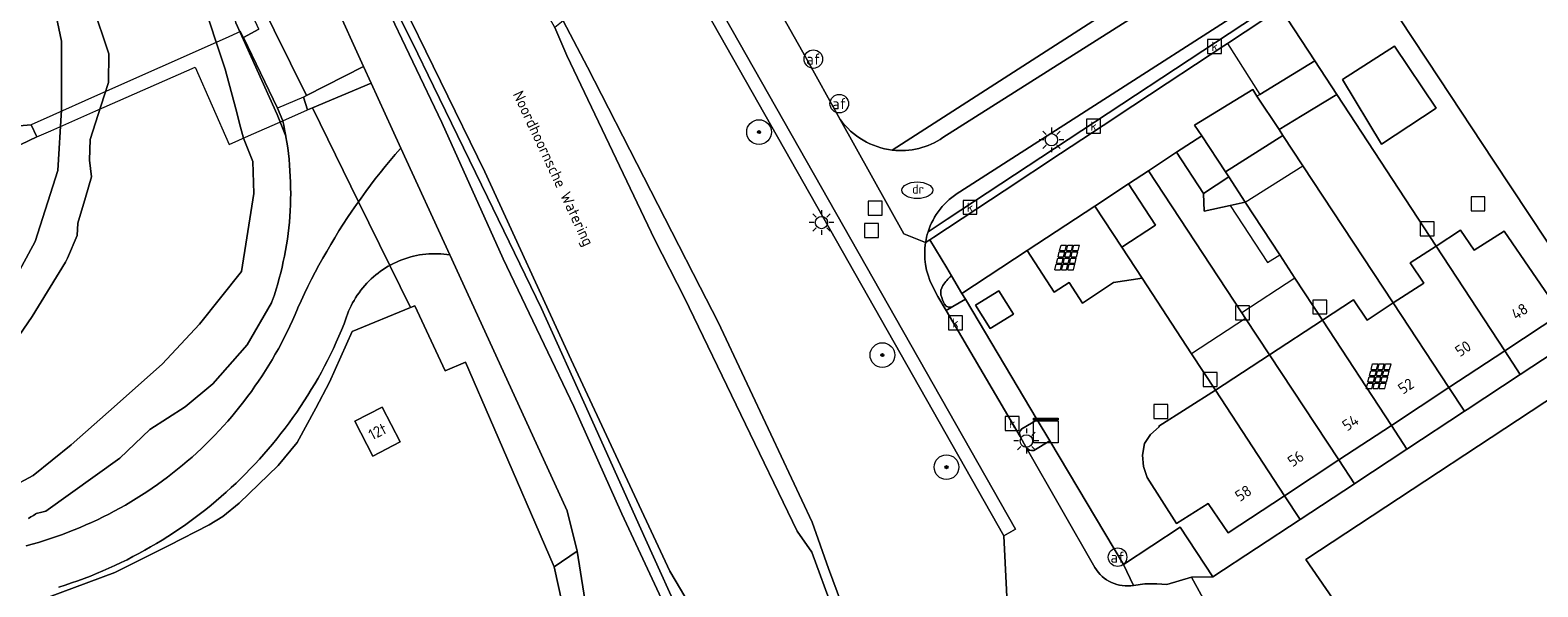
# Model space of a CAD drawing. Header units: metres. Extents: x 80938 to 82288, y 446951 to 448452.
# Tile 88 of 96: x 81943 to 82065, y 447952 to 447997. Entities that reach past the tile are written whole.
import ezdxf
from ezdxf.enums import TextEntityAlignment as Align

# ---------------------------------------------------------------- set-up
doc = ezdxf.new("R2010")
doc.units = ezdxf.units.M
doc.header["$MEASUREMENT"] = 0
doc.layers.get('0').update_dxf_attribs({"color": 253})
for name, color, linetype, lineweight in [('B-WE-GR-BOOM-S', 253, 'Continuous', 25), ('B-WE-GR-GROENVOORZIENING-GV', 253, 'Continuous', 18), ('B-WE-IE-MEUBILAIR_ZONNEPANEEL-S', 253, 'Continuous', 25), ('B-WE-KL-DATA-S', 253, 'Continuous', 25), ('B-WE-KL-ET_LS_OV_LICHTMAST-S', 253, 'Continuous', 25), ('B-WE-KL-WATER-S', 253, 'Continuous', 25), ('B-WE-KW-KUNSTWERK_DEK-GV', 253, 'Continuous', 18), ('B-WE-OG-BEBOUWING-GV', 253, 'Continuous', 35), ('B-WE-OG-BEBOUWING-T18', 253, 'Continuous', 18), ('B-WE-OG-BEBOUWING_LUIFEL-GV', 253, 'Continuous', 18), ('B-WE-OG-TERREIN_CULTUURSCHEIDING-GV', 253, 'Continuous', 18), ('B-WE-OG-TERREIN_ERF-GV', 253, 'Continuous', 18), ('B-WE-OG-TERREIN_ONBEGROEID-GV', 253, 'Continuous', 18), ('B-WE-OG-TOPOGRAFIE-T18', 253, 'Continuous', 18), ('B-WE-OG-WATER_SLOOT-GV', 253, 'Continuous', 18), ('B-WE-RI-GWA_KOLK-S', 253, 'Continuous', 25), ('B-WE-RI-GWA_RIOOLPUT-S', 253, 'Continuous', 25), ('B-WE-VH-VERHARDING_ASFALT-GV', 253, 'Continuous', 18), ('B-WE-VH-VERHARDING_BETONSTRAATSTEEN-GV', 253, 'Continuous', 18), ('B-WE-VH-VERHARDING_GESLOTEN-GV', 253, 'Continuous', 18), ('B-WE-VH-VERHARDING_GRASBETONSTEEN-GV', 253, 'Continuous', 18), ('B-WE-VH-VERHARDING_HALFVERHARDING-GV', 253, 'Continuous', 18), ('B-WE-VH-VERHARDING_TEGEL-GV', 253, 'Continuous', 18), ('B-WE-VW-AFSLUITPAAL-S', 253, 'Continuous', 25)]:
    doc.layers.add(name, color=color, linetype=linetype, lineweight=lineweight)
doc.styles.add('NLCS-ISO', font='NLCS-ISO.ttf')
doc.styles.add('NLCS-ISO-M500-T18', font='NLCS-ISO.ttf', dxfattribs={"height": 0.9})

# ---------------------------------------------------------------- blocks, each defined once
blk = doc.blocks.new('SIE-ZONNEPANEEL-SO')
at = {"color": 0, "linetype": 'ByBlock', "lineweight": 18}
for points in [[(-1.475, 0.1), (-1.275, 0.9)], [(-1.475, 0.1), (-0.575, 0.1)], [(-1.275, 0.9), (-0.375, 0.9)], [(-1.225, 1.1), (-1, 2)], [(-1.225, 1.1), (-0.325, 1.1)], [(-1, 2), (-0.1, 2)], [(-0.575, 0.1), (-0.375, 0.9)], [(-0.375, 0.1), (-0.175, 0.9)], [(-0.375, 0.1), (0.425, 0.1)], [(-0.325, 1.1), (-0.1, 2)], [(-0.175, 0.9), (0.625, 0.9)], [(-0.125, 1.1), (0.1, 2)], [(-0.125, 1.1), (0.675, 1.1)], [(0.1, 2), (0.9, 2)], [(0.425, 0.1), (0.625, 0.9)], [(0.625, 0.1), (0.825, 0.9)], [(0.625, 0.1), (1.525, 0.1)], [(0.675, 1.1), (0.9, 2)], [(0.825, 0.9), (1.725, 0.9)], [(0.875, 1.1), (1.1, 2)], [(0.875, 1.1), (1.775, 1.1)], [(1.1, 2), (2, 2)], [(1.525, 0.1), (1.725, 0.9)], [(1.775, 1.1), (2, 2)], [(-2, -2), (-1.775, -1.1)], [(-2, -2), (-1.1, -2)], [(-1.775, -1.1), (-0.875, -1.1)], [(-1.725, -0.9), (-1.525, -0.1)], [(-1.725, -0.9), (-0.825, -0.9)], [(-1.525, -0.1), (-0.625, -0.1)], [(-1.1, -2), (-0.875, -1.1)], [(-0.9, -2), (-0.675, -1.1)], [(-0.9, -2), (-0.1, -2)], [(-0.825, -0.9), (-0.625, -0.1)], [(-0.675, -1.1), (0.125, -1.1)], [(-0.625, -0.9), (-0.425, -0.1)], [(-0.625, -0.9), (0.175, -0.9)], [(-0.425, -0.1), (0.375, -0.1)], [(-0.1, -2), (0.125, -1.1)], [(0.1, -2), (0.325, -1.1)], [(0.1, -2), (1, -2)], [(0.175, -0.9), (0.375, -0.1)], [(0.325, -1.1), (1.225, -1.1)], [(0.375, -0.9), (0.575, -0.1)], [(0.375, -0.9), (1.275, -0.9)], [(0.575, -0.1), (1.475, -0.1)], [(1, -2), (1.225, -1.1)], [(1.275, -0.9), (1.475, -0.1)]]:
    blk.add_lwpolyline(points, dxfattribs=at)
blk = doc.blocks.new('SKL-DATA_KAST-SO')
at = {"color": 0, "linetype": 'ByBlock', "lineweight": 18}
for points in [[(-2, 2), (2, 2), (2, 1.68), (-2, 1.68)], [(-2, 1.52), (2, 1.52), (2, -2), (-2, -2)]]:
    blk.add_lwpolyline(points, close=True, dxfattribs=at)
blk = doc.blocks.new('SVW-AFSLUITPAAL-SO')
at = {"lineweight": 18}
blk.add_circle((0, 0), 1.5, dxfattribs=at)
at = {"lineweight": 18, "style": 'NLCS-ISO'}
blk.add_text('af', height=1.8, dxfattribs=at).set_placement((0, 0), align=Align.MIDDLE_CENTER)
blk = doc.blocks.new('SKL-ET_OV_LICHTMAST-SO')
at = {"color": 0, "linetype": 'ByBlock', "lineweight": 18}
for points in [[(-1.25, 0), (-2, 0)], [(-1.41, 1.41), (-0.88, 0.88)], [(0, 2), (0, 1.25)], [(0.88, 0.88), (1.41, 1.41)], [(2, 0), (1.25, 0)], [(-1.41, -1.41), (-0.88, -0.88)], [(0, -1.25), (0, -2)], [(0.88, -0.88), (1.41, -1.41)]]:
    blk.add_lwpolyline(points, dxfattribs=at)
blk.add_circle((0, 0), 1, dxfattribs=at)
blk = doc.blocks.new('SRI-PUT_INSPECTIEPUT_RIOOLPUT-SO')
at = {"color": 0, "linetype": 'ByBlock', "lineweight": 18}
blk.add_lwpolyline([(-1.125, -1.125), (1.125, -1.125), (1.125, 1.125), (-1.125, 1.125)], close=True, dxfattribs=at)
blk = doc.blocks.new('SRI-KOLK-SO')
at = {"color": 0, "linetype": 'ByBlock', "lineweight": 18}
blk.add_lwpolyline([(-1.125, -1.125), (1.125, -1.125), (1.125, 1.125), (-1.125, 1.125)], close=True, dxfattribs=at)
at = {"color": 0, "linetype": 'ByBlock', "lineweight": 18, "style": 'NLCS-ISO'}
blk.add_text('k', height=1.5, dxfattribs=at).set_placement((0, 0), align=Align.MIDDLE_CENTER)
blk = doc.blocks.new('SKL-WATER_DRAINAGEPUT-SO')
at = {"color": 0, "linetype": 'ByBlock', "lineweight": 18}
blk.add_ellipse((0, 0), major_axis=(2.5, 0), ratio=0.54, dxfattribs=at)
at = {"color": 0, "linetype": 'ByBlock', "lineweight": 18, "style": 'NLCS-ISO'}
blk.add_text('dr', height=1.5, dxfattribs=at).set_placement((0.12, 0.19), align=Align.MIDDLE_CENTER)
blk = doc.blocks.new('SGR-BOOM_01-SO')
at = {"linetype": 'ByBlock', "lineweight": 18}
h = blk.add_hatch(color=0, dxfattribs=at)
h.dxf.hatch_style = 1
edge = h.paths.add_edge_path()
edge.add_arc((0, 0), 0.25, 0, 360)
at = {"color": 0, "linetype": 'ByBlock', "lineweight": 18}
for radius in [2, 0.25]:
    blk.add_circle((0, 0), radius, dxfattribs=at)

msp = doc.modelspace()

# ---------------------------------------------------------------- linework, layer by layer
at = {"layer": 'B-WE-GR-GROENVOORZIENING-GV', "linetype": 'Continuous', "lineweight": 0}
for points in [[(82017.069, 447977.484, 0.0746701), (82016.383, 447976.693)], [(82016.383, 447976.693, 0.2005279), (82016.224, 447975.932)], [(82016.224, 447975.932, 0.0493453), (82016.525, 447975.181)], [(82016.525, 447975.181, 0.4120143), (82017.199, 447974.998)], [(82022.77, 447965.102, 0.3595563), (82022.632, 447964.471)], [(82023.121, 447963.598, 0.2950879), (82023.727, 447963.363)]]:
    msp.add_lwpolyline(points, format="xyb", dxfattribs=at)
for points in [[(82017.922, 447976.054), (82017.069, 447977.484)], [(82017.199, 447974.998), (82018.2, 447975.587), (82017.922, 447976.054)], [(82024.014, 447965.835), (82022.77, 447965.102)], [(82023.727, 447963.363), (82025.03, 447964.13), (82024.014, 447965.835)], [(82022.632, 447964.471), (82023.121, 447963.598)]]:
    msp.add_lwpolyline(points, dxfattribs=at)
at = {"layer": 'B-WE-KW-KUNSTWERK_DEK-GV', "linetype": 'Continuous', "lineweight": 0}
msp.add_lwpolyline([(81942.626, 447989.707), (81943.097, 447988.727), (81944.224, 447989.224), (81947.859, 447990.826), (81955.908, 447994.374), (81958.65, 447988.121), (81960.223, 447988.814), (81962.994, 447990.035), (81964.995, 447990.917), (81964.669, 447991.943), (81962.564, 447991.047), (81959.805, 447996.765), (81959.576, 447997.239), (81958.338, 447996.689), (81947.749, 447991.984), (81944.392, 447990.492)], close=True, dxfattribs=at)
at = {"layer": 'B-WE-OG-BEBOUWING-GV', "linetype": 'Continuous', "lineweight": 0}
for points in [[(82052.922, 447996.059), (82048.707, 447993.379), (82051.864, 447988.147), (82056.277, 447991.059)], [(82048.242, 447992.159), (82046.461, 447994.879), (82042.007, 447992.164), (82041.783, 447992.028), (82043.572, 447989.311), (82045.433, 447990.446)], [(82043.572, 447989.311), (82041.783, 447992.028), (82041.441, 447992.548), (82036.746, 447989.685), (82037.315, 447988.816), (82039.229, 447985.894), (82043.88, 447988.843)], [(82037.315, 447988.816), (82035.284, 447987.479), (82037.452, 447984.13), (82039.501, 447985.479), (82039.229, 447985.894)], [(82031.397, 447984.92), (82028.671, 447983.13), (82030.853, 447979.797), (82033.584, 447981.59)], [(82039.501, 447985.479), (82037.452, 447984.13), (82037.521, 447982.704), (82039.612, 447983.169), (82040.835, 447983.442)], [(82030.853, 447979.797), (82028.671, 447983.13), (82023.199, 447979.528), (82025.387, 447976.174), (82026.591, 447976.954), (82027.666, 447975.283), (82030.189, 447976.94), (82032.492, 447977.293)], [(82061.793, 447981.103), (82059.343, 447979.551), (82058.255, 447981.177), (82056.278, 447979.887), (82061.823, 447971.418), (82066.374, 447974.413)], [(82056.278, 447979.887), (82054.19, 447978.526), (82055.278, 447976.9), (82052.804, 447975.286), (82057.307, 447968.445), (82061.823, 447971.418)], [(82020.908, 447976.272), (82019.023, 447975.114), (82020.197, 447973.213), (82022.082, 447974.37)], [(82052.804, 447975.286), (82050.694, 447973.909), (82049.606, 447975.535), (82047.088, 447973.892), (82052.658, 447965.386), (82057.307, 447968.445)], [(82047.088, 447973.892), (82042.8, 447971.095), (82048.402, 447962.584), (82052.658, 447965.386)], [(82042.8, 447971.095), (82038.421, 447968.239), (82044.015, 447959.697), (82048.402, 447962.584)], [(82039.462, 447956.701), (82044.015, 447959.697), (82038.421, 447968.239), (82033.843, 447965.327), (82033.869, 447965.268), (82033.186, 447964.653), (82032.693, 447963.916), (82032.516, 447962.979), (82032.621, 447962.049), (82032.893, 447961.161), (82035.29, 447957.444), (82037.837, 447959.063)], [(81972.494, 447964.039), (81971.04, 447966.868), (81968.829, 447965.73), (81970.285, 447962.898)]]:
    msp.add_lwpolyline(points, close=True, dxfattribs=at)
at = {"layer": 'B-WE-OG-BEBOUWING_LUIFEL-GV', "linetype": 'Continuous', "lineweight": 0}
for points in [[(82043.692, 447999.107), (82039.399, 447996.275), (82042.007, 447992.164), (82046.461, 447994.879)], [(82045.492, 447986.394), (82043.88, 447988.843), (82039.229, 447985.894), (82039.501, 447985.479), (82040.835, 447983.442)], [(82040.835, 447983.442), (82039.612, 447983.169), (82042.636, 447978.551), (82043.629, 447979.173)], [(82044.853, 447977.304), (82040.557, 447974.502), (82040.87, 447974.026), (82042.8, 447971.095), (82047.088, 447973.892)], [(82042.8, 447971.095), (82040.87, 447974.026), (82036.499, 447971.175), (82038.421, 447968.239)]]:
    msp.add_lwpolyline(points, close=True, dxfattribs=at)
at = {"layer": 'B-WE-OG-TERREIN_CULTUURSCHEIDING-GV', "linetype": 'Continuous', "lineweight": 0}
for points in [[(81938.315, 448063.908), (81946.541, 448048.018), (81953.774, 448033.879), (81961.082, 448019.866), (81971.015, 448000), (81971.167, 447999.697), (81975.854, 447989.897), (81980.803, 447978.853), (81986.544, 447966.899), (81990.411, 447958.237), (81993.991, 447950.537)], [(81995.945, 447948.205), (81991.829, 447957.318), (81987.712, 447966.431), (81983.912, 447974.845), (81979.545, 447983.841), (81975.178, 447992.837), (81973.478, 447996.339), (81971.661, 448000), (81969.032, 448005.296), (81966.82, 448009.752), (81964.585, 448014.253), (81963.879, 448015.676), (81961.573, 448020.084), (81959.244, 448024.537), (81954.61, 448033.398), (81952.819, 448036.821), (81950.56, 448041.254), (81948.278, 448045.731), (81946.083, 448050.036), (81943.757, 448054.434), (81941.408, 448058.876)], [(81942.211, 448038.491), (81946.404, 448029.413), (81948.49, 448024.896), (81950.597, 448020.334), (81951.763, 448017.809), (81953.586, 448013.18), (81955.427, 448008.504), (81956.401, 448006.031), (81959.183, 447997.962), (81962.522, 447990.542), (81963.243, 447988.77), (81963.166, 447989.196), (81963.076, 447989.65), (81962.994, 447990.035), (81962.564, 447991.047), (81959.805, 447996.765), (81961.061, 447997.429), (81959.905, 448000), (81957.98, 448004.282), (81942.042, 448039.735)], [(81938.965, 447972.921), (81942.953, 447980.248), (81944.808, 447985.998), (81945.086, 447990.913), (81945.086, 447996.478), (81944.437, 447999.538), (81943.417, 448004.175), (81941.975, 448008.937)], [(81994.14, 448004.391), (81993.65, 448005.013), (81985.661, 447998.121), (81987.63, 447994.372), (81992.192, 447985.474), (81994.462, 447981.047), (81996.754, 447976.575), (81998.211, 447973.733), (82002.467, 447964.684), (82005.82, 447957.555), (82007.131, 447953.794), (82009.318, 447947.935), (82010.105, 447945.049), (82009.93, 447941.988), (82008.81, 447940.424), (82008.835, 447940.083), (82009.446, 447937.114), (82009.589, 447936.787)], [(82021.626, 447949.884), (82021.311, 447956.444), (81994.14, 448004.391)], [(81942.232, 447955.645), (81942.726, 447955.779), (81943.218, 447955.921), (81943.708, 447956.07), (81944.195, 447956.227), (81944.68, 447956.391), (81945.162, 447956.563), (81945.641, 447956.743), (81946.117, 447956.93), (81946.591, 447957.125), (81947.061, 447957.326), (81947.528, 447957.536), (81947.992, 447957.752), (81948.453, 447957.976), (81948.909, 447958.207), (81949.362, 447958.445), (81949.812, 447958.69), (81950.257, 447958.942), (81950.699, 447959.201), (81951.136, 447959.466), (81951.569, 447959.739), (81951.998, 447960.018), (81952.423, 447960.304), (81952.843, 447960.597), (81953.258, 447960.896), (81953.668, 447961.202), (81954.074, 447961.514), (81954.475, 447961.832), (81954.871, 447962.157), (81955.262, 447962.487), (81955.647, 447962.824), (81956.027, 447963.166), (81956.402, 447963.515), (81956.771, 447963.87), (81957.135, 447964.23), (81957.493, 447964.595), (81957.845, 447964.967), (81958.192, 447965.344), (81958.532, 447965.726), (81958.867, 447966.113), (81959.195, 447966.506), (81959.517, 447966.904), (81959.833, 447967.306), (81960.142, 447967.714), (81960.446, 447968.126), (81960.742, 447968.543), (81961.032, 447968.965), (81961.316, 447969.391), (81961.593, 447969.822), (81961.863, 447970.256), (81962.126, 447970.695), (81962.383, 447971.138), (81962.632, 447971.585), (81962.874, 447972.036), (81963.109, 447972.491), (81963.338, 447972.949), (81963.559, 447973.41), (81963.772, 447973.876), (81963.979, 447974.344), (81964.178, 447974.815), (81964.207, 447974.886), (81964.474, 447975.47), (81964.748, 447976.051), (81965.029, 447976.628), (81965.317, 447977.201), (81965.613, 447977.771), (81965.915, 447978.338), (81966.225, 447978.9), (81966.541, 447979.459), (81966.865, 447980.013), (81967.195, 447980.564), (81967.533, 447981.11), (81967.877, 447981.652), (81968.227, 447982.19), (81968.585, 447982.723), (81968.949, 447983.252), (81969.108, 447983.478), (81965.381, 447991.079), (81964.995, 447990.917), (81964.669, 447991.943), (81964.899, 447992.061), (81961.006, 448000)], [(81961.061, 447997.429), (81959.805, 447996.765), (81962.564, 447991.047), (81962.994, 447990.035), (81963.076, 447989.65), (81963.166, 447989.196), (81963.243, 447988.77), (81963.248, 447988.741), (81963.322, 447988.285), (81963.388, 447987.827), (81963.446, 447987.369), (81963.496, 447986.909), (81963.538, 447986.449), (81963.572, 447985.988), (81963.599, 447985.526), (81963.617, 447985.064), (81963.627, 447984.602), (81963.629, 447984.139), (81963.624, 447983.677), (81963.61, 447983.215), (81963.588, 447982.753), (81963.558, 447982.292), (81963.52, 447981.831), (81963.475, 447981.371), (81963.421, 447980.912), (81963.359, 447980.454), (81963.29, 447979.997), (81963.212, 447979.541), (81963.127, 447979.086), (81963.034, 447978.633), (81962.933, 447978.182), (81962.824, 447977.733), (81962.708, 447977.286), (81962.584, 447976.84), (81962.452, 447976.397), (81962.312, 447975.956), (81962.165, 447975.518), (81962.141, 447975.448), (81962.089, 447975.304), (81960.11, 447971.901), (81957.328, 447968.747), (81955.102, 447966.893), (81952.227, 447965.037), (81949.816, 447962.719), (81943.832, 447958.445), (81943.498, 447958.357), (81943.049, 447958.247), (81943.017, 447958.225), (81942.822, 447958.095), (81942.622, 447957.972), (81942.417, 447957.855)], [(81941.342, 447989.594), (81942.626, 447989.707), (81943.097, 447988.727), (81941.131, 447987.773)], [(81942.888, 447951.045), (81949.405, 447953.489), (81953.779, 447955.676), (81957.037, 447957.327), (81958.152, 447958.013), (81959.46, 447959.085), (81962.611, 447962.15), (81964.155, 447963.994), (81965.655, 447966.781), (81966.77, 447968.882), (81968.593, 447972.977), (81973.311, 447974.908), (81971.637, 447978.321), (81971.519, 447978.254), (81971.307, 447978.128), (81971.1, 447977.994), (81970.897, 447977.854), (81970.698, 447977.707), (81970.505, 447977.554), (81970.317, 447977.394), (81970.134, 447977.229), (81969.956, 447977.058), (81969.784, 447976.881), (81969.618, 447976.698), (81969.458, 447976.511), (81969.304, 447976.318), (81969.156, 447976.12), (81969.015, 447975.918), (81968.88, 447975.711), (81968.753, 447975.5), (81968.632, 447975.285), (81968.518, 447975.066), (81968.411, 447974.844), (81968.312, 447974.618), (81968.22, 447974.389), (81968.135, 447974.157), (81968.058, 447973.923), (81967.989, 447973.686), (81967.953, 447973.596), (81967.748, 447973.096), (81967.535, 447972.598), (81967.315, 447972.104), (81967.088, 447971.613), (81966.854, 447971.126), (81966.612, 447970.642), (81966.363, 447970.161), (81966.108, 447969.685), (81965.845, 447969.212), (81965.575, 447968.743), (81965.298, 447968.279), (81965.015, 447967.818), (81964.725, 447967.361), (81964.427, 447966.909), (81964.124, 447966.462), (81963.813, 447966.019), (81963.497, 447965.58), (81963.174, 447965.147), (81962.844, 447964.718), (81962.508, 447964.294), (81962.166, 447963.875), (81961.817, 447963.461), (81961.463, 447963.052), (81961.103, 447962.649), (81960.736, 447962.251), (81960.364, 447961.859), (81959.986, 447961.472), (81959.602, 447961.09), (81959.213, 447960.715), (81958.819, 447960.345), (81958.418, 447959.981), (81958.013, 447959.623), (81957.602, 447959.271), (81957.186, 447958.925), (81956.765, 447958.586), (81956.339, 447958.252), (81955.908, 447957.925), (81955.473, 447957.604), (81955.032, 447957.29), (81954.587, 447956.983), (81954.138, 447956.682), (81953.684, 447956.387), (81953.226, 447956.1), (81952.764, 447955.819), (81952.297, 447955.545), (81951.827, 447955.278), (81951.353, 447955.018), (81950.874, 447954.765), (81950.393, 447954.519), (81949.907, 447954.281), (81949.418, 447954.049), (81948.926, 447953.825), (81948.431, 447953.608), (81947.932, 447953.398), (81947.43, 447953.196), (81946.926, 447953.002), (81946.418, 447952.814), (81945.908, 447952.635), (81945.395, 447952.462), (81944.88, 447952.298)]]:
    msp.add_lwpolyline(points, dxfattribs=at)
for points in [[(81964.899, 447992.061), (81969.53, 447994.424), (81967.125, 447999.712), (81966.98, 448000), (81966.227, 448001.496), (81955.026, 448023.746), (81953.639, 448023.071), (81952.292, 448022.417), (81950.401, 448021.626), (81950.446, 448021.534), (81961.006, 448000)], [(81969.108, 447983.478), (81969.319, 447983.776), (81969.697, 447984.296), (81970.08, 447984.811), (81970.47, 447985.321), (81970.866, 447985.826), (81971.269, 447986.326), (81971.678, 447986.821), (81972.093, 447987.311), (81972.513, 447987.796), (81972.538, 447987.824), (81971.843, 447989.338), (81970.14, 447993.083), (81965.381, 447991.079)], [(81971.637, 447978.321), (81973.311, 447974.908), (81973.673, 447975.056), (81976.124, 447969.809), (81977.768, 447970.508), (81980.056, 447965.221), (81984.935, 447953.952), (81986.797, 447955.216), (81985.988, 447958.463), (81978.155, 447975.584), (81976.503, 447979.183), (81976.271, 447979.216), (81976.026, 447979.242), (81975.78, 447979.261), (81975.533, 447979.272), (81975.286, 447979.275), (81975.04, 447979.269), (81974.793, 447979.256), (81974.548, 447979.235), (81974.303, 447979.206), (81974.059, 447979.169), (81973.816, 447979.124), (81973.575, 447979.071), (81973.336, 447979.01), (81973.099, 447978.942), (81972.864, 447978.866), (81972.632, 447978.782), (81972.403, 447978.691), (81972.177, 447978.593), (81971.954, 447978.487), (81971.734, 447978.374)]]:
    msp.add_lwpolyline(points, close=True, dxfattribs=at)
at = {"layer": 'B-WE-OG-TERREIN_ERF-GV', "linetype": 'Continuous', "lineweight": 0}
for points in [[(82043.692, 447999.107), (82046.461, 447994.879), (82048.242, 447992.159), (82056.278, 447979.887), (82058.255, 447981.177), (82059.343, 447979.551), (82061.793, 447981.103), (82066.374, 447974.413), (82061.823, 447971.418), (82063.084, 447969.493), (82067.64, 447972.492), (82067.806, 447972.601), (82068.558, 447973.097), (82069.536, 447973.737), (82065.225, 447980.276), (82060.893, 447986.83), (82056.557, 447993.409), (82052.233, 447999.969), (82050.041, 448003.295), (82048.162, 448002.051)], [(82052.922, 447996.059), (82056.277, 447991.059), (82051.864, 447988.147), (82048.707, 447993.379)], [(82048.242, 447992.159), (82045.433, 447990.446), (82043.572, 447989.311), (82043.88, 447988.843), (82045.492, 447986.394), (82052.804, 447975.286), (82055.278, 447976.9), (82054.19, 447978.526), (82056.278, 447979.887)], [(82045.492, 447986.394), (82043.88, 447988.843), (82039.229, 447985.894), (82039.501, 447985.479), (82040.835, 447983.442), (82043.629, 447979.173), (82044.853, 447977.304), (82047.088, 447973.892), (82049.606, 447975.535), (82050.694, 447973.909), (82052.804, 447975.286)], [(82043.629, 447979.173), (82040.835, 447983.442), (82039.612, 447983.169), (82037.521, 447982.704), (82037.452, 447984.13), (82035.284, 447987.479), (82033.004, 447985.978), (82040.557, 447974.502), (82040.87, 447974.026), (82042.8, 447971.095), (82047.088, 447973.892), (82044.853, 447977.304)], [(82033.004, 447985.978), (82031.397, 447984.92), (82033.584, 447981.59), (82030.853, 447979.797), (82032.492, 447977.293), (82036.499, 447971.175), (82038.421, 447968.239), (82042.8, 447971.095), (82040.87, 447974.026), (82040.557, 447974.502)], [(82032.492, 447977.293), (82030.189, 447976.94), (82027.666, 447975.283), (82026.591, 447976.954), (82025.387, 447976.174), (82023.199, 447979.528), (82017.922, 447976.054), (82018.2, 447975.587), (82024.014, 447965.835), (82025.03, 447964.13), (82030.999, 447954.118), (82035.587, 447957.141), (82038.219, 447953.124), (82045.276, 447957.771), (82044.015, 447959.697), (82039.462, 447956.701), (82037.837, 447959.063), (82035.29, 447957.444), (82032.893, 447961.161), (82032.621, 447962.049), (82032.516, 447962.979), (82032.693, 447963.916), (82033.186, 447964.653), (82033.869, 447965.268), (82033.843, 447965.327), (82038.421, 447968.239), (82036.499, 447971.175)], [(82022.082, 447974.37), (82020.197, 447973.213), (82019.023, 447975.114), (82020.908, 447976.272)], [(82061.823, 447971.418), (82057.307, 447968.445), (82058.572, 447966.523), (82058.788, 447966.665), (82063.084, 447969.493)], [(82069.858, 447937.784), (82071.522, 447934.996), (82073.234, 447932.293), (82066.313, 447927.909), (82059.794, 447923.811), (82057.181, 447927.954), (82058.989, 447924.64), (82061.037, 447920.884), (82088.104, 447938.792), (82087.35, 447940.048), (82085.125, 447943.754), (82084.797, 447944.3), (82069.332, 447970.059), (82045.734, 447954.546), (82053.589, 447943.156), (82064.562, 447950.957), (82066.632, 447948.912), (82066.967, 447948.15), (82071.38, 447950.979), (82072.355, 447949.578), (82074.431, 447950.93), (82075.319, 447949.541), (82074.494, 447948.954), (82078.196, 447943.214)], [(82057.307, 447968.445), (82052.658, 447965.386), (82053.919, 447963.46), (82058.572, 447966.523)], [(81971.04, 447966.868), (81972.494, 447964.039), (81970.285, 447962.898), (81968.829, 447965.73)], [(82052.658, 447965.386), (82048.402, 447962.584), (82049.667, 447960.662), (82049.703, 447960.685), (82053.919, 447963.46)], [(82049.667, 447960.662), (82048.402, 447962.584), (82044.015, 447959.697), (82045.276, 447957.771)], [(82030.999, 447954.118), (82031.811, 447952.439), (82032.72, 447952.571), (82033.684, 447952.552), (82034.507, 447952.5), (82036.497, 447953.092), (82038.219, 447953.124), (82035.587, 447957.141)]]:
    msp.add_lwpolyline(points, close=True, dxfattribs=at)
msp.add_lwpolyline([(81986.573, 447946.481), (81984.935, 447953.952), (81980.056, 447965.221), (81977.768, 447970.508), (81976.124, 447969.809), (81973.673, 447975.056), (81973.311, 447974.908), (81968.593, 447972.977), (81966.77, 447968.882), (81965.655, 447966.781), (81964.155, 447963.994), (81962.611, 447962.15), (81959.46, 447959.085), (81958.152, 447958.013), (81957.037, 447957.327), (81953.779, 447955.676), (81949.405, 447953.489), (81942.888, 447951.045)], dxfattribs=at)
at = {"layer": 'B-WE-OG-TERREIN_ONBEGROEID-GV', "linetype": 'Continuous', "lineweight": 0}
for points in [[(82021.047, 448015.789), (82020.474, 448016.685), (82033.92, 448025.267), (82033.148, 448026.483), (82032.619, 448027.308), (82028.544, 448025.252), (82024.141, 448021.944), (82020.966, 448019.485), (82016.616, 448015.402), (82014.507, 448013.812), (82012.357, 448011.768), (82009.895, 448009.545), (82007.427, 448007.528), (82003.869, 448005.462), (82002.07, 448006.073), (82000.957, 448006.49), (81999.387, 448005.632), (82005.307, 447995.138), (82008.078, 447990.143)], [(82075.326, 448020.509), (82052.612, 448005.932), (82050.041, 448003.295), (82052.233, 447999.969), (82056.557, 447993.409), (82060.893, 447986.83), (82065.225, 447980.276), (82069.536, 447973.737), (82068.558, 447973.097), (82067.806, 447972.601), (82069.332, 447970.059), (82084.797, 447944.3), (82111.972, 447961.73)], [(82049.324, 448003.57), (82052.23, 448006.412), (82017.765, 447984.28)], [(82012.293, 447987.654), (82035.31, 448002.486), (82034.874, 448003.159)], [(82015.181, 447981.032), (82016.733, 447982.056), (82049.324, 448003.57)], [(82016.69, 447978.121), (82015.333, 447980.397), (82014.978, 447980.167)], [(82017.069, 447977.484), (82016.69, 447978.121)], [(82015.515, 447976.694), (82015.983, 447975.804), (82016.647, 447974.672), (82017.199, 447974.998)]]:
    msp.add_lwpolyline(points, dxfattribs=at)
for points in [[(82008.078, 447990.143, 0.2101074), (82012.293, 447987.654)], [(82017.765, 447984.28, 0.0921006), (82016.155, 447982.872)], [(82016.155, 447982.872, 0.0902462), (82015.181, 447981.032)], [(82014.978, 447980.167, 0.15462), (82015.515, 447976.694)], [(82016.383, 447976.693, -0.0746701), (82017.069, 447977.484)], [(82016.224, 447975.932, -0.2005279), (82016.383, 447976.693)], [(82016.525, 447975.181, -0.0493453), (82016.224, 447975.932)], [(82017.199, 447974.998, -0.4120143), (82016.525, 447975.181)]]:
    msp.add_lwpolyline(points, format="xyb", dxfattribs=at)
at = {"layer": 'B-WE-OG-WATER_SLOOT-GV', "linetype": 'Continuous', "lineweight": 0}
for points in [[(82007.493, 447950.497), (82005.786, 447955.138), (82004.607, 447956.838), (81995.479, 447975.689), (81993.094, 447980.384), (81985.978, 447995.297), (81985.007, 447997.565), (81983.638, 448000), (81962.888, 448040.229), (81953.551, 448058.33), (81935.85, 448093.11), (81935.629, 448093.031), (81919.472, 448122.033), (81919.279, 448122.379), (81913.777, 448131.932), (81906.338, 448145.166), (81893.708, 448167.8), (81891.697, 448171.406), (81877.954, 448196.035), (81870.895, 448208.549), (81868.49, 448213.397)], [(81938.544, 448065.991), (81944.475, 448054.815), (81945.642, 448052.617), (81951.298, 448041.633), (81955.223, 448034.01), (81962.221, 448020.418), (81964.813, 448015.385), (81967.487, 448010.089), (81968.581, 448007.923), (81979.34, 447985.888), (81986.316, 447970.693), (81994.289, 447953.588), (81999.674, 447944.533)], [(81939.164, 447959.385), (81942.794, 447961.336), (81945.871, 447963.8), (81948.893, 447966.469), (81953.222, 447970.324), (81956.263, 447973.574), (81959.645, 447977.836), (81960.079, 447980.555), (81960.65, 447984.135), (81960.569, 447986.737), (81959.812, 447988.633), (81959.58, 447989.497), (81959.182, 447990.982), (81958.318, 447994.205), (81952.532, 448011.695), (81952.155, 448012.548), (81946.99, 448024.234), (81946.802, 448024.66), (81936.25, 448046.334)], [(81940.613, 447971.125), (81942.713, 447974.184), (81945.415, 447978.594), (81945.585, 447978.913), (81946.35, 447980.733), (81946.399, 447981.735), (81947.02, 447983.814), (81947.517, 447985.505), (81947.362, 447986.845), (81947.406, 447988.51), (81948.275, 447991.211), (81948.891, 447993.124), (81948.916, 447995.433), (81947.611, 447999.39), (81947.002, 448000.494), (81946.689, 448001.059), (81945.717, 448003.488), (81944.958, 448005.849), (81943.635, 448009.412), (81942.895, 448011.846), (81942.4, 448013.426)], [(81942.4, 448013.426), (81942.895, 448011.846), (81943.635, 448009.412), (81944.958, 448005.849), (81945.717, 448003.488), (81946.689, 448001.059), (81947.002, 448000.494), (81947.611, 447999.39), (81948.916, 447995.433), (81948.891, 447993.124), (81948.275, 447991.211), (81947.406, 447988.51), (81947.362, 447986.845), (81947.517, 447985.505), (81947.02, 447983.814), (81946.399, 447981.735), (81946.35, 447980.733), (81945.585, 447978.913), (81945.415, 447978.594), (81942.713, 447974.184), (81940.613, 447971.125)], [(81952.532, 448011.695), (81958.318, 447994.205), (81959.182, 447990.982), (81959.58, 447989.497), (81959.812, 447988.633), (81960.569, 447986.737), (81960.65, 447984.135), (81960.079, 447980.555), (81959.645, 447977.836), (81956.263, 447973.574), (81953.222, 447970.324), (81948.893, 447966.469), (81945.871, 447963.8), (81942.794, 447961.336), (81939.164, 447959.385)], [(81941.975, 448008.937), (81943.417, 448004.175), (81944.437, 447999.538), (81945.086, 447996.478), (81945.086, 447990.913), (81944.808, 447985.998), (81942.953, 447980.248), (81938.965, 447972.921)], [(82009.318, 447947.935), (82007.131, 447953.794), (82005.82, 447957.555), (82002.467, 447964.684), (81998.211, 447973.733), (81996.754, 447976.575), (81994.462, 447981.047), (81992.192, 447985.474), (81987.63, 447994.372), (81985.661, 447998.121), (81985.007, 447997.565), (81985.978, 447995.297), (81993.094, 447980.384), (81995.479, 447975.689), (82004.607, 447956.838), (82005.786, 447955.138), (82007.493, 447950.497)], [(81942.417, 447957.855), (81942.622, 447957.972), (81942.822, 447958.095), (81943.017, 447958.225), (81943.049, 447958.247), (81943.498, 447958.357), (81943.832, 447958.445), (81949.816, 447962.719), (81952.227, 447965.037), (81955.102, 447966.893), (81957.328, 447968.747), (81960.11, 447971.901), (81962.089, 447975.304), (81962.141, 447975.448), (81962.165, 447975.518), (81962.312, 447975.956), (81962.452, 447976.397), (81962.584, 447976.84), (81962.708, 447977.286), (81962.824, 447977.733), (81962.933, 447978.182), (81963.034, 447978.633), (81963.127, 447979.086), (81963.212, 447979.541), (81963.29, 447979.997), (81963.359, 447980.454), (81963.421, 447980.912), (81963.475, 447981.371), (81963.52, 447981.831), (81963.558, 447982.292), (81963.588, 447982.753), (81963.61, 447983.215), (81963.624, 447983.677), (81963.629, 447984.139), (81963.627, 447984.602), (81963.617, 447985.064), (81963.599, 447985.526), (81963.572, 447985.988), (81963.538, 447986.449), (81963.496, 447986.909), (81963.446, 447987.369), (81963.388, 447987.827), (81963.322, 447988.285), (81963.248, 447988.741), (81963.243, 447988.77), (81962.522, 447990.542), (81959.183, 447997.962)]]:
    msp.add_lwpolyline(points, dxfattribs=at)
msp.add_lwpolyline([(81969.032, 448005.296), (81971.661, 448000), (81973.478, 447996.339), (81975.178, 447992.837), (81979.545, 447983.841), (81983.912, 447974.845), (81987.712, 447966.431), (81991.829, 447957.318), (81995.945, 447948.205), (81998.727, 447942.709), (81999.701, 447940.414), (82000, 447940.405), (82001.47, 447940.083), (82001.113, 447941.231), (82000.563, 447942.459), (81999.674, 447944.533), (81994.289, 447953.588), (81986.316, 447970.693), (81979.34, 447985.888), (81968.581, 448007.923), (81967.487, 448010.089), (81966.82, 448009.752)], close=True, dxfattribs=at)
at = {"layer": 'B-WE-VH-VERHARDING_ASFALT-GV', "linetype": 'Continuous', "lineweight": 0}
for points in [[(81993.991, 447950.537), (81990.411, 447958.237), (81986.544, 447966.899), (81980.803, 447978.853), (81975.854, 447989.897), (81971.167, 447999.697), (81971.015, 448000), (81961.082, 448019.866), (81953.774, 448033.879), (81953.132, 448033.55), (81950.714, 448032.312), (81955.026, 448023.746), (81966.227, 448001.496), (81966.98, 448000), (81967.125, 447999.712), (81969.53, 447994.424), (81970.14, 447993.083), (81971.843, 447989.338), (81972.538, 447987.824), (81976.503, 447979.183), (81978.155, 447975.584), (81985.988, 447958.463), (81986.797, 447955.216), (81988.067, 447947.224)], [(82077.567, 448027.769), (82035.898, 448001.044), (82016.377, 447988.669)], [(82017.765, 447984.28), (82052.23, 448006.412), (82075.001, 448021.025)], [(81996.877, 448016.947), (81989.2, 448016.66), (81993.65, 448005.013), (81994.14, 448004.391), (81995.044, 448004.946), (82022.265, 447956.993), (82021.311, 447956.444), (82021.626, 447949.884)], [(82013.223, 447980.87), (82008.078, 447990.143), (82005.307, 447995.138), (81999.387, 448005.632)], [(82008.078, 447990.143), (82013.223, 447980.87), (82014.978, 447980.167)], [(82014.978, 447980.167), (82013.223, 447980.87)], [(82028.681, 447953.883), (82023.121, 447963.598), (82022.632, 447964.471), (82016.647, 447974.672), (82015.983, 447975.804), (82015.515, 447976.694)], [(82009.589, 447936.787), (82011.175, 447933.063), (82037.942, 447948.719), (82038.303, 447948.921), (82038.675, 447949.101), (82036.497, 447953.092), (82034.507, 447952.5), (82033.684, 447952.552), (82032.72, 447952.571), (82031.811, 447952.439)]]:
    msp.add_lwpolyline(points, dxfattribs=at)
for points in [[(82012.293, 447987.654, -0.2101074), (82008.078, 447990.143)], [(82016.377, 447988.669, -0.1844271), (82012.293, 447987.654)], [(82016.155, 447982.872, -0.0921006), (82017.765, 447984.28)], [(82015.181, 447981.032, -0.0902462), (82016.155, 447982.872)], [(82014.978, 447980.167, -0.0380234), (82015.181, 447981.032)], [(82015.515, 447976.694, -0.15462), (82014.978, 447980.167)], [(82031.811, 447952.439, -0.3143818), (82028.681, 447953.883)]]:
    msp.add_lwpolyline(points, format="xyb", dxfattribs=at)
at = {"layer": 'B-WE-VH-VERHARDING_BETONSTRAATSTEEN-GV', "linetype": 'Continuous', "lineweight": 0}
for points in [[(82014.978, 447980.167), (82015.333, 447980.397), (82015.644, 447980.602), (82021.346, 447984.365), (82025.896, 447987.367), (82030.214, 447990.216), (82030.32, 447990.286), (82034.533, 447993.065), (82039.112, 447996.086), (82039.399, 447996.275), (82043.692, 447999.107), (82048.162, 448002.051), (82050.041, 448003.295), (82052.612, 448005.932), (82075.326, 448020.509)], [(82075.001, 448021.025), (82052.23, 448006.412), (82049.324, 448003.57), (82016.733, 447982.056), (82015.181, 447981.032)]]:
    msp.add_lwpolyline(points, dxfattribs=at)
for points in [[(81995.044, 448004.946), (81994.14, 448004.391), (82021.311, 447956.444), (82022.265, 447956.993)], [(81942.626, 447989.707), (81943.097, 447988.727), (81944.224, 447989.224), (81947.859, 447990.826), (81955.908, 447994.374), (81958.65, 447988.121), (81960.223, 447988.814), (81962.994, 447990.035), (81964.995, 447990.917), (81964.669, 447991.943), (81962.564, 447991.047), (81959.805, 447996.765), (81959.576, 447997.239), (81958.338, 447996.689), (81947.749, 447991.984), (81944.392, 447990.492)], [(81988.067, 447947.224), (81986.797, 447955.216), (81984.935, 447953.952), (81986.573, 447946.481)]]:
    msp.add_lwpolyline(points, close=True, dxfattribs=at)
msp.add_lwpolyline([(82015.181, 447981.032, 0.0380234), (82014.978, 447980.167)], format="xyb", dxfattribs=at)
at = {"layer": 'B-WE-VH-VERHARDING_GESLOTEN-GV', "linetype": 'Continuous', "lineweight": 0}
msp.add_lwpolyline([(82033.004, 447985.978), (82035.284, 447987.479), (82037.315, 447988.816), (82036.746, 447989.685), (82041.441, 447992.548), (82041.783, 447992.028), (82042.007, 447992.164), (82046.461, 447994.879), (82043.692, 447999.107), (82039.399, 447996.275), (82039.112, 447996.086), (82034.533, 447993.065), (82030.32, 447990.286), (82030.214, 447990.216), (82025.896, 447987.367), (82021.346, 447984.365), (82015.644, 447980.602), (82015.333, 447980.397), (82016.69, 447978.121), (82017.069, 447977.484), (82017.922, 447976.054), (82023.199, 447979.528), (82028.671, 447983.13), (82031.397, 447984.92)], close=True, dxfattribs=at)
at = {"layer": 'B-WE-VH-VERHARDING_GRASBETONSTEEN-GV', "linetype": 'Continuous', "lineweight": 0}
for points in [[(82018.2, 447975.587), (82017.199, 447974.998), (82016.647, 447974.672), (82022.632, 447964.471)], [(82022.77, 447965.102), (82024.014, 447965.835), (82018.2, 447975.587)], [(82025.03, 447964.13), (82023.727, 447963.363)], [(82031.811, 447952.439), (82030.999, 447954.118), (82025.03, 447964.13)], [(82023.121, 447963.598), (82028.681, 447953.883)]]:
    msp.add_lwpolyline(points, dxfattribs=at)
for points in [[(82022.632, 447964.471, -0.3595563), (82022.77, 447965.102)], [(82023.727, 447963.363, -0.2950879), (82023.121, 447963.598)], [(82028.681, 447953.883, 0.3143818), (82031.811, 447952.439)]]:
    msp.add_lwpolyline(points, format="xyb", dxfattribs=at)
at = {"layer": 'B-WE-VH-VERHARDING_HALFVERHARDING-GV', "linetype": 'Continuous', "lineweight": 0}
for points in [[(81964.669, 447991.943), (81964.995, 447990.917), (81965.381, 447991.079), (81970.14, 447993.083), (81969.53, 447994.424), (81964.899, 447992.061)], [(81969.108, 447983.478), (81971.637, 447978.321), (81971.734, 447978.374), (81971.954, 447978.487), (81972.177, 447978.593), (81972.403, 447978.691), (81972.632, 447978.782), (81972.864, 447978.866), (81973.099, 447978.942), (81973.336, 447979.01), (81973.575, 447979.071), (81973.816, 447979.124), (81974.059, 447979.169), (81974.303, 447979.206), (81974.548, 447979.235), (81974.793, 447979.256), (81975.04, 447979.269), (81975.286, 447979.275), (81975.533, 447979.272), (81975.78, 447979.261), (81976.026, 447979.242), (81976.271, 447979.216), (81976.503, 447979.183), (81972.538, 447987.824), (81972.513, 447987.796), (81972.093, 447987.311), (81971.678, 447986.821), (81971.269, 447986.326), (81970.866, 447985.826), (81970.47, 447985.321), (81970.08, 447984.811), (81969.697, 447984.296), (81969.319, 447983.776)]]:
    msp.add_lwpolyline(points, close=True, dxfattribs=at)
for points in [[(81941.131, 447987.773), (81943.097, 447988.727), (81942.626, 447989.707), (81941.342, 447989.594)], [(81944.88, 447952.298), (81945.395, 447952.462), (81945.908, 447952.635), (81946.418, 447952.814), (81946.926, 447953.002), (81947.43, 447953.196), (81947.932, 447953.398), (81948.431, 447953.608), (81948.926, 447953.825), (81949.418, 447954.049), (81949.907, 447954.281), (81950.393, 447954.519), (81950.874, 447954.765), (81951.353, 447955.018), (81951.827, 447955.278), (81952.297, 447955.545), (81952.764, 447955.819), (81953.226, 447956.1), (81953.684, 447956.387), (81954.138, 447956.682), (81954.587, 447956.983), (81955.032, 447957.29), (81955.473, 447957.604), (81955.908, 447957.925), (81956.339, 447958.252), (81956.765, 447958.586), (81957.186, 447958.925), (81957.602, 447959.271), (81958.013, 447959.623), (81958.418, 447959.981), (81958.819, 447960.345), (81959.213, 447960.715), (81959.602, 447961.09), (81959.986, 447961.472), (81960.364, 447961.859), (81960.736, 447962.251), (81961.103, 447962.649), (81961.463, 447963.052), (81961.817, 447963.461), (81962.166, 447963.875), (81962.508, 447964.294), (81962.844, 447964.718), (81963.174, 447965.147), (81963.497, 447965.58), (81963.813, 447966.019), (81964.124, 447966.462), (81964.427, 447966.909), (81964.725, 447967.361), (81965.015, 447967.818), (81965.298, 447968.279), (81965.575, 447968.743), (81965.845, 447969.212), (81966.108, 447969.685), (81966.363, 447970.161), (81966.612, 447970.642), (81966.854, 447971.126), (81967.088, 447971.613), (81967.315, 447972.104), (81967.535, 447972.598), (81967.748, 447973.096), (81967.953, 447973.596), (81967.989, 447973.686), (81968.058, 447973.923), (81968.135, 447974.157), (81968.22, 447974.389), (81968.312, 447974.618), (81968.411, 447974.844), (81968.518, 447975.066), (81968.632, 447975.285), (81968.753, 447975.5), (81968.88, 447975.711), (81969.015, 447975.918), (81969.156, 447976.12), (81969.304, 447976.318), (81969.458, 447976.511), (81969.618, 447976.698), (81969.784, 447976.881), (81969.956, 447977.058), (81970.134, 447977.229), (81970.317, 447977.394), (81970.505, 447977.554), (81970.698, 447977.707), (81970.897, 447977.854), (81971.1, 447977.994), (81971.307, 447978.128), (81971.519, 447978.254), (81971.637, 447978.321), (81969.108, 447983.478), (81968.949, 447983.252), (81968.585, 447982.723), (81968.227, 447982.19), (81967.877, 447981.652), (81967.533, 447981.11), (81967.195, 447980.564), (81966.865, 447980.013), (81966.541, 447979.459), (81966.225, 447978.9), (81965.915, 447978.338), (81965.613, 447977.771), (81965.317, 447977.201), (81965.029, 447976.628), (81964.748, 447976.051), (81964.474, 447975.47), (81964.207, 447974.886), (81964.178, 447974.815), (81963.979, 447974.344), (81963.772, 447973.876), (81963.559, 447973.41), (81963.338, 447972.949), (81963.109, 447972.491), (81962.874, 447972.036), (81962.632, 447971.585), (81962.383, 447971.138), (81962.126, 447970.695), (81961.863, 447970.256), (81961.593, 447969.822), (81961.316, 447969.391), (81961.032, 447968.965), (81960.742, 447968.543), (81960.446, 447968.126), (81960.142, 447967.714), (81959.833, 447967.306), (81959.517, 447966.904), (81959.195, 447966.506), (81958.867, 447966.113), (81958.532, 447965.726), (81958.192, 447965.344), (81957.845, 447964.967), (81957.493, 447964.595), (81957.135, 447964.23), (81956.771, 447963.87), (81956.402, 447963.515), (81956.027, 447963.166), (81955.647, 447962.824), (81955.262, 447962.487), (81954.871, 447962.157), (81954.475, 447961.832), (81954.074, 447961.514), (81953.668, 447961.202), (81953.258, 447960.896), (81952.843, 447960.597), (81952.423, 447960.304), (81951.998, 447960.018), (81951.569, 447959.739), (81951.136, 447959.466), (81950.699, 447959.201), (81950.257, 447958.942), (81949.812, 447958.69), (81949.362, 447958.445), (81948.909, 447958.207), (81948.453, 447957.976), (81947.992, 447957.752), (81947.528, 447957.536), (81947.061, 447957.326), (81946.591, 447957.125), (81946.117, 447956.93), (81945.641, 447956.743), (81945.162, 447956.563), (81944.68, 447956.391), (81944.195, 447956.227), (81943.708, 447956.07), (81943.218, 447955.921), (81942.726, 447955.779), (81942.232, 447955.645)], [(82062.93, 447941.284), (82065.525, 447942.983), (82063.123, 447946.58), (82066.632, 447948.912), (82064.562, 447950.957), (82053.589, 447943.156), (82045.734, 447954.546), (82069.332, 447970.059), (82067.806, 447972.601), (82067.64, 447972.492), (82063.084, 447969.493), (82058.788, 447966.665), (82058.572, 447966.523), (82053.919, 447963.46), (82049.703, 447960.685), (82049.667, 447960.662), (82045.276, 447957.771), (82038.219, 447953.124), (82036.497, 447953.092), (82038.675, 447949.101)]]:
    msp.add_lwpolyline(points, dxfattribs=at)
at = {"layer": 'B-WE-VH-VERHARDING_TEGEL-GV', "linetype": 'Continuous', "lineweight": 0}
for points in [[(82139.844, 448069.491), (82130.858, 448063.73), (82121.87, 448057.969), (82116.567, 448054.569), (82111.263, 448051.169), (82104.922, 448047.104), (82102.273, 448045.421), (82099.617, 448043.733), (82093.278, 448039.665), (82087.976, 448036.262), (82082.674, 448032.858), (82073.69, 448027.092), (82064.706, 448021.325), (82059.405, 448017.922), (82054.103, 448014.519), (82044.699, 448008.483), (82040.618, 448005.863), (82040.416, 448005.735), (82035.53, 448002.626), (82035.31, 448002.486), (82012.293, 447987.654)], [(82016.377, 447988.669), (82035.898, 448001.044), (82077.567, 448027.769), (82100.495, 448042.479), (82105.776, 448045.853), (82108.276, 448047.463), (82108.492, 448047.126), (82119.294, 448054.064), (82119.084, 448054.389), (82120.328, 448055.165), (82120.53, 448054.857), (82129.278, 448060.462), (82129.009, 448060.904), (82134.229, 448064.298)]]:
    msp.add_lwpolyline(points, dxfattribs=at)
msp.add_lwpolyline([(82012.293, 447987.654, 0.1844271), (82016.377, 447988.669)], format="xyb", dxfattribs=at)

# ---------------------------------------------------------------- block references
at = {"layer": 'B-WE-GR-BOOM-S', "linetype": 'Continuous', "lineweight": 0, "xscale": 0.5, "yscale": 0.5, "zscale": 0.5}
for p in [(82001.511, 447989.111), (82011.491, 447971.069), (82016.673, 447962.004)]:
    msp.add_blockref('SGR-BOOM_01-SO', p, dxfattribs=at)
at = {"layer": 'B-WE-IE-MEUBILAIR_ZONNEPANEEL-S', "linetype": 'Continuous', "lineweight": 0, "xscale": 0.5, "yscale": 0.5, "zscale": 0.5}
for p in [(82026.436, 447978.969), (82051.629, 447969.36)]:
    msp.add_blockref('SIE-ZONNEPANEEL-SO', p, dxfattribs=at)
at = {"layer": 'B-WE-KL-DATA-S', "linetype": 'Continuous', "lineweight": 0, "xscale": 0.5, "yscale": 0.5, "zscale": 0.5}
msp.add_blockref('SKL-DATA_KAST-SO', (82024.717, 447964.98), dxfattribs=at)
at = {"layer": 'B-WE-KL-ET_LS_OV_LICHTMAST-S', "linetype": 'Continuous', "lineweight": 0, "xscale": 0.5, "yscale": 0.5, "zscale": 0.5}
for p in [(82025.164, 447988.487), (82006.56, 447981.796), (82023.134, 447964.122)]:
    msp.add_blockref('SKL-ET_OV_LICHTMAST-SO', p, dxfattribs=at)
at = {"layer": 'B-WE-KL-WATER-S', "linetype": 'Continuous', "lineweight": 0, "xscale": 0.5, "yscale": 0.5, "zscale": 0.5}
msp.add_blockref('SKL-WATER_DRAINAGEPUT-SO', (82014.312, 447984.404), dxfattribs=at)
at = {"layer": 'B-WE-RI-GWA_KOLK-S', "linetype": 'Continuous', "lineweight": 0, "xscale": 0.5, "yscale": 0.5, "zscale": 0.5}
for p in [(82038.36, 447996.042), (82028.564, 447989.593), (82018.573, 447983.026), (82017.4, 447973.672), (82021.978, 447965.545)]:
    msp.add_blockref('SRI-KOLK-SO', p, dxfattribs=at)
at = {"layer": 'B-WE-RI-GWA_RIOOLPUT-S', "linetype": 'Continuous', "lineweight": 0, "xscale": 0.5, "yscale": 0.5, "zscale": 0.5}
for p in [(82010.906, 447982.962), (82059.666, 447983.303), (82010.602, 447981.156), (82055.554, 447981.276), (82040.614, 447974.493), (82046.866, 447974.958), (82038.003, 447969.089), (82034.014, 447966.511)]:
    msp.add_blockref('SRI-PUT_INSPECTIEPUT_RIOOLPUT-SO', p, dxfattribs=at)
at = {"layer": 'B-WE-VW-AFSLUITPAAL-S', "linetype": 'Continuous', "lineweight": 0, "xscale": 0.5, "yscale": 0.5, "zscale": 0.5}
for p in [(82005.905, 447995.018), (82008, 447991.412), (82030.511, 447954.721)]:
    msp.add_blockref('SVW-AFSLUITPAAL-SO', p, dxfattribs=at)

# ---------------------------------------------------------------- texts
at = {"layer": 'B-WE-OG-BEBOUWING-T18', "linetype": 'Continuous', "lineweight": 0, "style": 'NLCS-ISO-M500-T18'}
for s, rotation, p in [('48', 33.3, (82063.026, 447974.604)), ('50', 33.4, (82058.457, 447971.597)), ('52', 33.3, (82053.839, 447968.558)), ('12t', 27.3, (81970.662, 447964.884)), ('54', 33.4, (82049.349, 447965.602)), ('56', 33.4, (82044.922, 447962.689)), ('58', 33.3, (82040.682, 447959.898))]:
    msp.add_text(s, height=0.9, rotation=rotation, dxfattribs=at).set_placement(p, align=Align.MIDDLE)
at = {"layer": 'B-WE-OG-TOPOGRAFIE-T18', "linetype": 'Continuous', "lineweight": 0, "style": 'NLCS-ISO-M500-T18'}
msp.add_text('Noordhoornsche Watering', height=0.9, rotation=295.1, dxfattribs=at).set_placement((81984.758, 447986.122), align=Align.MIDDLE)

doc.saveas('drawing.dxf')
